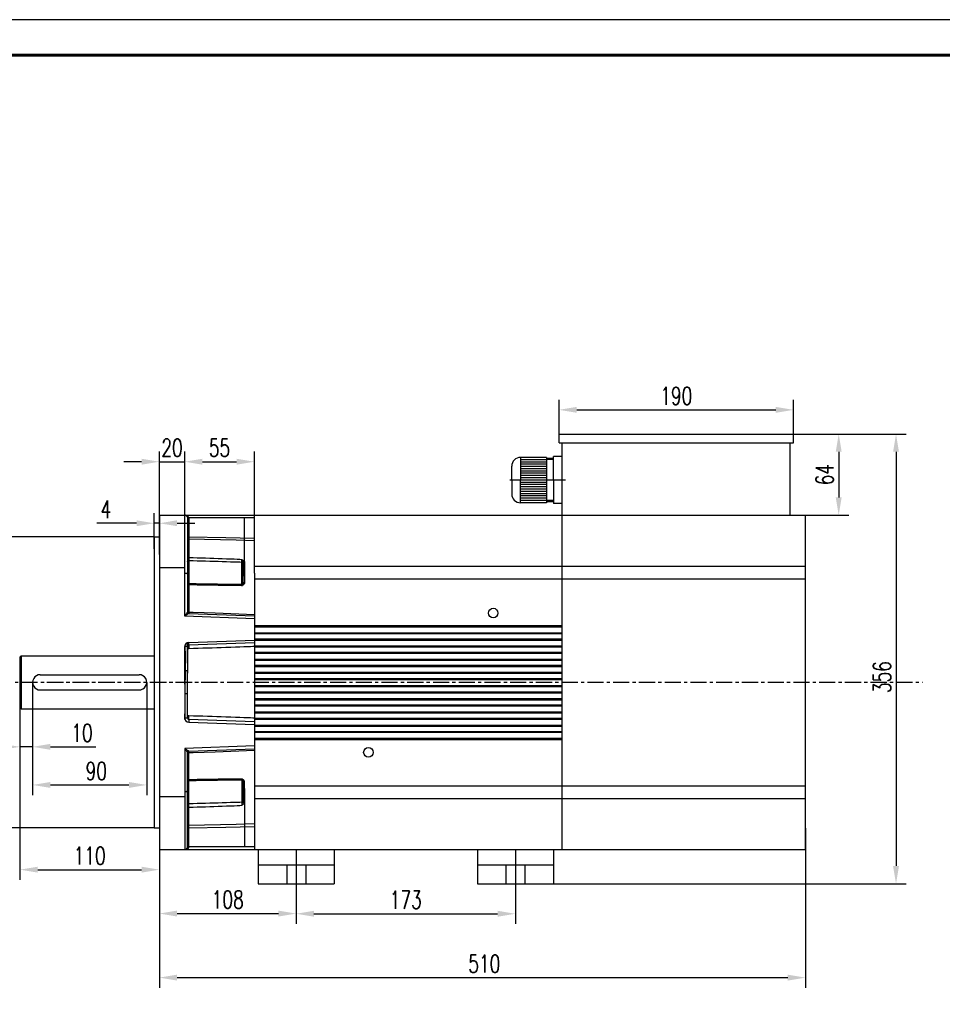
# Model space of a CAD drawing. Header units: inches. Extents: x 1434 to 8431, y -17820 to -4411.
# Tile 3 of 13: x 1828 to 2557, y -17291 to -16514. Entities that reach past the tile are written whole.
import ezdxf

# ---------------------------------------------------------------- set-up
doc = ezdxf.new("R2010")
doc.units = ezdxf.units.IN
doc.header["$MEASUREMENT"] = 0
doc.linetypes.add('CENTERX2', pattern=[20.32, 12.7, -2.54, 2.54, -2.54])
doc.layers.add('图框2', color=7, linetype='Continuous', lineweight=60)
doc.layers.add('实线', color=7, linetype='Continuous', lineweight=30)
doc.layers.add('尺寸线', color=7, linetype='Continuous')
doc.styles.add('wldj', font='txt.shx', dxfattribs={"width": 0.7, "bigfont": 'INTECAD.SHX'})
doc.dimstyles.new('半径标注', dxfattribs={"dimscale": 4, "dimtxt": 3.5, "dimasz": 3.5, "dimexe": 2, "dimexo": 0, "dimgap": 1, "dimtad": 1, "dimdec": 3, "dimdsep": 46, "dimtxsty": 'wldj', "dimcen": 0.09, "dimclrd": 1, "dimclre": 1, "dimclrt": 3, "dimazin": 2, "dimtfac": 0.7, "dimtdec": 3, "dimtmove": 0, "dimatfit": 3, "dimfxl": 1, "dimtzin": 0, "dimarcsym": 0})

# ---------------------------------------------------------------- blocks, each defined once
blk = doc.blocks.new('*D28')
at = {"color": 1, "lineweight": -2}
for p, q in [((2448.73, -17152.29), (2448.73, -17278.27)), ((1938.72, -17160.39), (1938.72, -17278.27)), ((1952.72, -17270.27), (2434.73, -17270.27))]:
    blk.add_line(p, q, dxfattribs=at)
at = {"color": 1}
for points in [[(1952.72, -17267.93), (1952.72, -17272.6), (1938.72, -17270.27)], [(2434.73, -17267.93), (2434.73, -17272.6), (2448.73, -17270.27)]]:
    blk.add_solid(points, dxfattribs=at)
at = {"layer": 'Defpoints', "color": 0}
for p in [(2448.73, -17152.29), (1938.72, -17160.39), (2448.73, -17270.27)]:
    blk.add_point(p, dxfattribs=at)
at = {"color": 3, "insert": (2195.2, -17259.27), "char_height": 14, "attachment_point": 5, "style": 'wldj'}
blk.add_mtext('510', dxfattribs=at)
blk = doc.blocks.new('*D29')
at = {"color": 1, "lineweight": -2}
for p, q in [((2046.72, -17196.12), (2046.72, -17227.84)), ((2219.72, -17196.12), (2219.72, -17227.84)), ((2060.72, -17219.84), (2205.72, -17219.84))]:
    blk.add_line(p, q, dxfattribs=at)
at = {"color": 1}
for points in [[(2060.72, -17217.5), (2060.72, -17222.17), (2046.72, -17219.84)], [(2205.72, -17217.5), (2205.72, -17222.17), (2219.72, -17219.84)]]:
    blk.add_solid(points, dxfattribs=at)
at = {"layer": 'Defpoints', "color": 0}
for p in [(2046.72, -17196.12), (2219.72, -17196.12), (2219.72, -17219.84)]:
    blk.add_point(p, dxfattribs=at)
at = {"color": 3, "insert": (2133.22, -17208.84), "char_height": 14, "attachment_point": 5, "style": 'wldj'}
blk.add_mtext('173', dxfattribs=at)
blk = doc.blocks.new('*D30')
at = {"color": 1, "lineweight": -2}
for p, q in [((1958.72, -16905.12), (1958.72, -16854.93)), ((2013.72, -16905.12), (2013.72, -16854.93)), ((1972.72, -16862.93), (1999.72, -16862.93))]:
    blk.add_line(p, q, dxfattribs=at)
at = {"color": 1}
for points in [[(1972.72, -16860.6), (1972.72, -16865.26), (1958.72, -16862.93)], [(1999.72, -16860.6), (1999.72, -16865.26), (2013.72, -16862.93)]]:
    blk.add_solid(points, dxfattribs=at)
at = {"layer": 'Defpoints', "color": 0}
for p in [(2013.72, -16862.93), (1958.72, -16905.12), (2013.72, -16905.12)]:
    blk.add_point(p, dxfattribs=at)
at = {"color": 3, "insert": (1986.22, -16851.93), "char_height": 14, "attachment_point": 5, "style": 'wldj'}
blk.add_mtext('55', dxfattribs=at)
blk = doc.blocks.new('*D31')
at = {"color": 1, "lineweight": -2}
for p, q in [((1934.72, -16931.65), (1934.72, -16903.52)), ((1938.72, -16931.65), (1938.72, -16903.52)), ((1920.72, -16911.52), (1889.34, -16911.52)), ((1938.72, -16911.52), (1934.72, -16911.52)), ((1952.72, -16911.52), (1966.72, -16911.52))]:
    blk.add_line(p, q, dxfattribs=at)
at = {"color": 1}
for points in [[(1920.72, -16909.18), (1920.72, -16913.85), (1934.72, -16911.52)], [(1952.72, -16909.18), (1952.72, -16913.85), (1938.72, -16911.52)]]:
    blk.add_solid(points, dxfattribs=at)
at = {"layer": 'Defpoints', "color": 0}
for p in [(1938.72, -16911.52), (1934.72, -16931.65), (1938.72, -16931.65)]:
    blk.add_point(p, dxfattribs=at)
at = {"color": 3, "insert": (1896.6, -16900.52), "char_height": 14, "attachment_point": 5, "style": 'wldj'}
blk.add_mtext('4', dxfattribs=at)
blk = doc.blocks.new('*D32')
at = {"color": 1, "lineweight": -2}
for p, q in [((1828.72, -17037.12), (1828.72, -17193.03)), ((1938.72, -17037.12), (1938.72, -17193.03)), ((1842.72, -17185.03), (1924.72, -17185.03))]:
    blk.add_line(p, q, dxfattribs=at)
at = {"color": 1}
for points in [[(1842.72, -17182.7), (1842.72, -17187.37), (1828.72, -17185.03)], [(1924.72, -17182.7), (1924.72, -17187.37), (1938.72, -17185.03)]]:
    blk.add_solid(points, dxfattribs=at)
at = {"layer": 'Defpoints', "color": 0}
for p in [(1828.72, -17037.12), (1938.72, -17037.12), (1938.72, -17185.03)]:
    blk.add_point(p, dxfattribs=at)
at = {"color": 3, "insert": (1883.72, -17174.03), "char_height": 14, "attachment_point": 5, "style": 'wldj'}
blk.add_mtext('110', dxfattribs=at)
blk = doc.blocks.new('*D24')
at = {"color": 1, "lineweight": -2}
for p, q in [((1838.72, -17037.12), (1838.72, -17126.13)), ((1928.72, -17037.12), (1928.72, -17126.13)), ((1852.72, -17118.13), (1914.72, -17118.13))]:
    blk.add_line(p, q, dxfattribs=at)
at = {"color": 1}
for points in [[(1852.72, -17115.8), (1852.72, -17120.47), (1838.72, -17118.13)], [(1914.72, -17120.47), (1914.72, -17115.8), (1928.72, -17118.13)]]:
    blk.add_solid(points, dxfattribs=at)
at = {"layer": 'Defpoints', "color": 0}
for p in [(1838.72, -17037.12), (1928.72, -17037.12), (1928.72, -17118.13)]:
    blk.add_point(p, dxfattribs=at)
at = {"color": 3, "insert": (1888.9, -17107.13), "char_height": 14, "attachment_point": 5, "style": 'wldj'}
blk.add_mtext('90', dxfattribs=at)
blk = doc.blocks.new('*D25')
at = {"color": 1, "lineweight": -2}
for p, q in [((1828.72, -17037.12), (1828.72, -17096.06)), ((1838.72, -17037.12), (1838.72, -17096.06)), ((1814.72, -17088.06), (1800.72, -17088.06)), ((1838.72, -17088.06), (1828.72, -17088.06)), ((1852.72, -17088.06), (1888.72, -17088.06))]:
    blk.add_line(p, q, dxfattribs=at)
at = {"color": 1}
for points in [[(1814.72, -17090.39), (1814.72, -17085.73), (1828.72, -17088.06)], [(1852.72, -17085.73), (1852.72, -17090.39), (1838.72, -17088.06)]]:
    blk.add_solid(points, dxfattribs=at)
at = {"layer": 'Defpoints', "color": 0}
for p in [(1828.72, -17037.12), (1838.72, -17037.12), (1828.72, -17088.06)]:
    blk.add_point(p, dxfattribs=at)
at = {"color": 3, "insert": (1877.72, -17077.06), "char_height": 14, "attachment_point": 5, "style": 'wldj'}
blk.add_mtext('10', dxfattribs=at)
blk = doc.blocks.new('*D33')
at = {"color": 1, "lineweight": -2}
for p, q in [((1934.72, -16922.12), (1776.03, -16922.12)), ((1784.03, -16936.12), (1784.03, -17138.12)), ((1934.72, -17152.12), (1776.03, -17152.12))]:
    blk.add_line(p, q, dxfattribs=at)
at = {"color": 1}
for points in [[(1781.7, -16936.12), (1786.37, -16936.12), (1784.03, -16922.12)], [(1781.7, -17138.12), (1786.37, -17138.12), (1784.03, -17152.12)]]:
    blk.add_solid(points, dxfattribs=at)
at = {"layer": 'Defpoints', "color": 0}
for p in [(1934.72, -16922.12), (1784.03, -17152.12), (1934.72, -17152.12)]:
    blk.add_point(p, dxfattribs=at)
at = {"color": 3, "insert": (1768.37, -17043.88), "char_height": 14, "attachment_point": 5, "rotation": 90, "style": 'wldj'}
blk.add_mtext('%%c230{\\H10;\\S 0^ -0.04;}', dxfattribs=at)
blk = doc.blocks.new('*D34')
at = {"color": 1, "lineweight": -2}
for p, q in [((2254.22, -16841.12), (2254.22, -16813.98)), ((2439.22, -16841.12), (2439.22, -16813.98)), ((2268.22, -16821.98), (2425.22, -16821.98))]:
    blk.add_line(p, q, dxfattribs=at)
at = {"color": 1}
for points in [[(2268.22, -16819.64), (2268.22, -16824.31), (2254.22, -16821.98)], [(2425.22, -16819.64), (2425.22, -16824.31), (2439.22, -16821.98)]]:
    blk.add_solid(points, dxfattribs=at)
at = {"layer": 'Defpoints', "color": 0}
for p in [(2439.22, -16821.98), (2254.22, -16841.12), (2439.22, -16841.12)]:
    blk.add_point(p, dxfattribs=at)
at = {"color": 3, "insert": (2346.72, -16810.98), "char_height": 14, "attachment_point": 5, "style": 'wldj'}
blk.add_mtext('190', dxfattribs=at)
blk = doc.blocks.new('*D35')
at = {"color": 1, "lineweight": -2}
for p, q in [((2439.22, -16841.12), (2482.94, -16841.12)), ((2474.94, -16855.12), (2474.94, -16891.12)), ((2436.72, -16905.12), (2482.94, -16905.12))]:
    blk.add_line(p, q, dxfattribs=at)
at = {"color": 1}
for points in [[(2472.6, -16855.12), (2477.27, -16855.12), (2474.94, -16841.12)], [(2472.6, -16891.12), (2477.27, -16891.12), (2474.94, -16905.12)]]:
    blk.add_solid(points, dxfattribs=at)
at = {"layer": 'Defpoints', "color": 0}
for p in [(2439.22, -16841.12), (2436.72, -16905.12), (2474.94, -16905.12)]:
    blk.add_point(p, dxfattribs=at)
at = {"color": 3, "insert": (2463.94, -16873.12), "char_height": 14, "attachment_point": 5, "rotation": 90, "style": 'wldj'}
blk.add_mtext('64', dxfattribs=at)
blk = doc.blocks.new('*D36')
at = {"color": 1, "lineweight": -2}
for p, q in [((2425.67, -16841.12), (2528.18, -16841.12)), ((2520.18, -16855.12), (2520.18, -17182.12)), ((2212.22, -17196.12), (2528.18, -17196.12))]:
    blk.add_line(p, q, dxfattribs=at)
at = {"color": 1}
for points in [[(2517.84, -16855.12), (2522.51, -16855.12), (2520.18, -16841.12)], [(2517.84, -17182.12), (2522.51, -17182.12), (2520.18, -17196.12)]]:
    blk.add_solid(points, dxfattribs=at)
at = {"layer": 'Defpoints', "color": 0}
for p in [(2425.67, -16841.12), (2212.22, -17196.12), (2520.18, -17196.12)]:
    blk.add_point(p, dxfattribs=at)
at = {"color": 3, "insert": (2509.18, -17033), "char_height": 14, "attachment_point": 5, "rotation": 90, "style": 'wldj'}
blk.add_mtext('356', dxfattribs=at)
blk = doc.blocks.new('*D37')
at = {"color": 1, "lineweight": -2}
for p, q in [((1938.72, -17169.12), (1938.72, -17227.68)), ((2046.72, -17169.33), (2046.72, -17227.68)), ((1952.72, -17219.68), (2032.72, -17219.68))]:
    blk.add_line(p, q, dxfattribs=at)
at = {"color": 1}
for points in [[(1952.72, -17217.35), (1952.72, -17222.02), (1938.72, -17219.68)], [(2032.72, -17217.35), (2032.72, -17222.02), (2046.72, -17219.68)]]:
    blk.add_solid(points, dxfattribs=at)
at = {"layer": 'Defpoints', "color": 0}
for p in [(1938.72, -17169.12), (2046.72, -17169.33), (2046.72, -17219.68)]:
    blk.add_point(p, dxfattribs=at)
at = {"color": 3, "insert": (1992.72, -17208.68), "char_height": 14, "attachment_point": 5, "style": 'wldj'}
blk.add_mtext('108', dxfattribs=at)
blk = doc.blocks.new('*D41')
at = {"color": 1, "lineweight": -2}
for p, q in [((1938.72, -16936.11), (1938.72, -16854.93)), ((1958.72, -16936.11), (1958.72, -16854.93)), ((1924.72, -16862.93), (1910.72, -16862.93)), ((1938.72, -16862.93), (1958.72, -16862.93)), ((1972.72, -16862.93), (1986.72, -16862.93))]:
    blk.add_line(p, q, dxfattribs=at)
at = {"color": 1}
for points in [[(1924.72, -16860.6), (1924.72, -16865.26), (1938.72, -16862.93)], [(1972.72, -16860.6), (1972.72, -16865.26), (1958.72, -16862.93)]]:
    blk.add_solid(points, dxfattribs=at)
at = {"layer": 'Defpoints', "color": 0}
for p in [(1958.72, -16862.93), (1938.72, -16936.11), (1958.72, -16936.11)]:
    blk.add_point(p, dxfattribs=at)
at = {"color": 3, "insert": (1948.72, -16851.93), "char_height": 14, "attachment_point": 5, "style": 'wldj'}
blk.add_mtext('20', dxfattribs=at)

msp = doc.modelspace()

# ---------------------------------------------------------------- linework, layer by layer
for p, q in [((2254.2221, -16841.1189), (2439.2221, -16841.1189)), ((2254.2221, -16848.1189), (2439.2221, -16848.1189)), ((1938.7249, -16905.1189), (2448.7251, -16905.1189)), ((1938.7249, -16905.1189), (1938.7249, -17169.1189)), ((1934.7249, -16922.1189), (1938.7249, -16922.1189)), ((1934.7249, -16922.1189), (1934.7249, -17152.1189)), ((1958.7221, -16946.6976), (1938.7249, -16946.6976)), ((1828.7249, -17017.1189), (1829.7249, -17016.1189)), ((1829.7249, -17016.1189), (1934.7249, -17016.1189)), ((1829.7249, -17016.1189), (1829.7249, -17058.1189)), ((1828.7249, -17017.1189), (1828.7249, -17057.1189)), ((1844.7249, -17031.1189), (1922.7187, -17031.1189)), ((1844.7252, -17043.1189), (1922.5898, -17043.1173)), ((1828.7249, -17057.1189), (1829.7249, -17058.1189)), ((1829.7249, -17058.1189), (1934.7249, -17058.1189)), ((1958.7221, -17127.5401), (1938.7249, -17127.5401)), ((1934.7249, -17152.1189), (1938.7249, -17152.1189)), ((1938.7249, -17169.1189), (2076.7249, -17169.1189)), ((2013.7221, -17169.1189), (2448.7251, -17169.1189)), ((2016.7249, -17169.1189), (2016.7249, -17196.1189)), ((2046.7249, -17169.3282), (2046.7249, -17222.9095)), ((2076.7249, -17169.1189), (2076.7249, -17196.1189)), ((2189.7249, -17169.1189), (2189.7249, -17196.1189)), ((2219.7249, -17169.1189), (2219.7249, -17203.1239)), ((2249.7249, -17169.1189), (2249.7249, -17196.1189)), ((2016.7249, -17181.1189), (2076.7249, -17181.1189)), ((2039.2249, -17181.1189), (2039.2249, -17196.1189)), ((2054.2249, -17181.1189), (2054.2249, -17196.1189)), ((2189.7249, -17181.1189), (2249.7249, -17181.1189)), ((2212.2249, -17181.1189), (2212.2249, -17196.1189)), ((2227.2249, -17181.1189), (2227.2249, -17196.1189)), ((2016.7249, -17196.1189), (2076.7249, -17196.1189)), ((2189.7249, -17196.1189), (2249.7249, -17196.1189))]:
    msp.add_line(p, q)
at = {"color": 7, "linetype": 'Continuous', "lineweight": 30}
for p, q in [((2254.2221, -16848.1189), (2254.2221, -16841.1189)), ((2439.2221, -16848.1189), (2439.2221, -16841.1189)), ((2256.7221, -16905.1189), (2256.7221, -16848.1189)), ((2436.7221, -16905.1189), (2436.7221, -16848.1189)), ((1958.7221, -16950.8555), (1958.7221, -16905.1189)), ((1958.7221, -16905.1189), (2021.4221, -16905.1189)), ((1960.9221, -16907.3189), (1960.9221, -16951.5391)), ((1960.9221, -16907.3189), (1961.9837, -16907.3189)), ((1961.9837, -16907.3189), (1961.9837, -16922.2527)), ((2013.7221, -16907.3189), (1961.9837, -16907.3189)), ((2006.0221, -16953.2726), (2006.0221, -16906.9844)), ((2013.7221, -16950.8555), (2013.7221, -16905.1189)), ((2256.7221, -17169.6573), (2256.7221, -16905.1189)), ((2256.7221, -17169.6573), (2256.7221, -16905.1189)), ((2448.7251, -17169.1189), (2448.7251, -16905.1189)), ((1960.9221, -16922.2527), (1961.9837, -16922.2527)), ((1961.9837, -16924.1837), (1961.9837, -16938.5035)), ((2004.8837, -16943.2106), (2004.8692, -16943.0214)), ((2004.8837, -16959.2431), (2004.8837, -16943.2106)), ((2005.9931, -16942.1232), (2006.0221, -16942.3731)), ((2006.0221, -16942.3731), (2006.0221, -16958.5309)), ((2013.7221, -16945.3482), (2448.7251, -16945.3482)), ((1958.7221, -16984.8807), (1958.7221, -16950.8555)), ((1960.9221, -16951.5391), (1960.9221, -16981.6939)), ((2013.7221, -16950.8555), (2013.7221, -17169.1189)), ((1961.9837, -16960.1891), (1961.9837, -16981.6459)), ((2004.8692, -16959.3661), (2004.8837, -16959.2431)), ((2006.0221, -16958.5309), (2005.9931, -16958.8242)), ((2013.7221, -16955.3482), (2448.7251, -16955.3482)), ((2013.7221, -16987.0702), (1958.7221, -16984.8807)), ((1961.9837, -16982.7932), (2013.7221, -16984.6)), ((2013.7221, -16992.2939), (2256.7221, -16992.2939)), ((2256.7221, -16992.8439), (2013.7221, -16992.8439)), ((2256.7221, -16993.5641), (2013.7221, -16993.5641)), ((2013.7221, -16997.947), (2256.7221, -16997.947)), ((2013.7221, -16998.3439), (2256.7221, -16998.3439)), ((2256.7221, -16998.8939), (2013.7221, -16998.8939)), ((1958.7221, -17028.0923), (1958.7221, -17008.9438)), ((1960.9221, -17008.9438), (1958.7221, -17008.9438)), ((1960.9221, -17008.9438), (1960.9221, -17028.0923)), ((1961.9069, -17005.6458), (2013.7221, -17003.8364)), ((2013.7221, -17006.0377), (1961.9837, -17007.8445)), ((2013.7221, -17002.7439), (2256.7221, -17002.7439)), ((2256.7221, -17003.2939), (2013.7221, -17003.2939)), ((2256.7221, -17003.9736), (2013.7221, -17003.9736)), ((2013.7221, -17008.3566), (2256.7221, -17008.3566)), ((2013.7221, -17008.7939), (2256.7221, -17008.7939)), ((2256.7221, -17009.3439), (2013.7221, -17009.3439)), ((2013.7221, -17013.1939), (2256.7221, -17013.1939)), ((2256.7221, -17013.7439), (2013.7221, -17013.7439)), ((2256.7221, -17014.3832), (2013.7221, -17014.3832)), ((2013.7221, -17018.7662), (2256.7221, -17018.7662)), ((2013.7221, -17019.2439), (2256.7221, -17019.2439)), ((2256.7221, -17019.7939), (2013.7221, -17019.7939)), ((2013.7221, -17023.6439), (2256.7221, -17023.6439)), ((2256.7221, -17024.1939), (2013.7221, -17024.1939)), ((2256.7221, -17024.7928), (2013.7221, -17024.7928)), ((1960.9221, -17028.0923), (1958.7221, -17028.0923)), ((1960.9221, -17028.0923), (1960.9319, -17029.7551)), ((2013.7221, -17029.1758), (2256.7221, -17029.1758)), ((2013.7221, -17029.6939), (2256.7221, -17029.6939)), ((2256.7221, -17030.2439), (2013.7221, -17030.2439)), ((2013.7221, -17034.0939), (2256.7221, -17034.0939)), ((2256.7221, -17034.6439), (2013.7221, -17034.6439)), ((2256.7221, -17035.2024), (2013.7221, -17035.2024)), ((2013.7221, -17039.5853), (2256.7221, -17039.5853)), ((2013.7221, -17040.1439), (2256.7221, -17040.1439)), ((1960.9221, -17046.1454), (1958.7221, -17046.1454)), ((1958.7221, -17046.1454), (1958.7221, -17065.2939)), ((1960.9221, -17046.1454), (1960.9319, -17044.4826)), ((1960.9221, -17065.2939), (1960.9221, -17046.1454)), ((2256.7221, -17040.6939), (2013.7221, -17040.6939)), ((2013.7221, -17044.5439), (2256.7221, -17044.5439)), ((2256.7221, -17045.0939), (2013.7221, -17045.0939)), ((2256.7221, -17045.6119), (2013.7221, -17045.6119)), ((2013.7221, -17049.9949), (2256.7221, -17049.9949)), ((2013.7221, -17050.5939), (2256.7221, -17050.5939)), ((2256.7221, -17051.1439), (2013.7221, -17051.1439)), ((2013.7221, -17054.9939), (2256.7221, -17054.9939)), ((2256.7221, -17055.5439), (2013.7221, -17055.5439)), ((2256.7221, -17056.0215), (2013.7221, -17056.0215)), ((2013.7221, -17060.4045), (2256.7221, -17060.4045)), ((2013.7221, -17061.0439), (2256.7221, -17061.0439)), ((2256.7221, -17061.5939), (2013.7221, -17061.5939)), ((1960.9221, -17065.2939), (1958.7221, -17065.2939)), ((1961.9069, -17068.5919), (2013.7221, -17070.4013)), ((2013.7221, -17068.2), (1961.9837, -17066.3932)), ((2013.7221, -17065.4439), (2256.7221, -17065.4439)), ((2256.7221, -17065.9939), (2013.7221, -17065.9939)), ((2256.7221, -17066.4311), (2013.7221, -17066.4311)), ((2013.7221, -17070.8141), (2256.7221, -17070.8141)), ((2013.7221, -17071.4939), (2256.7221, -17071.4939)), ((2256.7221, -17072.0439), (2013.7221, -17072.0439)), ((2013.7221, -17075.8939), (2256.7221, -17075.8939)), ((2256.7221, -17076.4439), (2013.7221, -17076.4439)), ((2256.7221, -17076.8407), (2013.7221, -17076.8407)), ((2013.7221, -17081.2236), (2256.7221, -17081.2236)), ((2013.7221, -17081.9439), (2256.7221, -17081.9439)), ((2256.7221, -17082.4939), (2013.7221, -17082.4939)), ((2013.7221, -17087.1675), (1958.7221, -17089.357)), ((1958.7221, -17089.357), (1958.7221, -17123.3822)), ((1960.9221, -17122.6986), (1960.9221, -17092.5438)), ((1961.9837, -17091.4445), (2013.7221, -17089.6377)), ((1961.9837, -17114.0486), (1961.9837, -17092.5918)), ((2004.8692, -17114.8716), (2004.8837, -17114.9946)), ((2004.8837, -17114.9946), (2004.8837, -17131.0271)), ((2006.0221, -17115.7068), (2005.9931, -17115.4135)), ((2006.0221, -17131.8646), (2006.0221, -17115.7068)), ((1958.7221, -17123.3822), (1958.7221, -17169.1189)), ((1960.9221, -17166.9189), (1960.9221, -17122.6986)), ((2006.0221, -17120.9651), (2006.0221, -17167.2533)), ((2013.7221, -17118.8896), (2448.7251, -17118.8896)), ((2004.8837, -17131.0271), (2004.8692, -17131.2164)), ((2005.9931, -17132.1145), (2006.0221, -17131.8646)), ((2013.7221, -17128.8896), (2448.7251, -17128.8896)), ((1961.9837, -17150.054), (1961.9837, -17135.7342)), ((1960.9221, -17151.985), (1961.9837, -17151.985)), ((1961.9837, -17166.9189), (1961.9837, -17151.985)), ((1958.7221, -17169.1189), (2021.4221, -17169.1189)), ((1960.9221, -17166.9189), (1961.9837, -17166.9189)), ((2013.7221, -17166.9189), (1961.9837, -17166.9189))]:
    msp.add_line(p, q, dxfattribs=at)
at = {"color": 8, "linetype": 'Continuous', "lineweight": 30}
for p, q in [((1962.0221, -16941.1899), (1962.0221, -16959.5966)), ((2003.7837, -16960.1128), (2003.7837, -16942.7168)), ((1962.0221, -17133.0478), (1962.0221, -17114.6411)), ((2003.7837, -17114.1249), (2003.7837, -17131.5209))]:
    msp.add_line(p, q, dxfattribs=at)
at = {"color": 1, "linetype": 'CENTERX2'}
for p, q in [((1809.6329, -17037.1189), (1973.7249, -17037.1189)), ((1849.9178, -17037.1189), (2541.0496, -17037.1189))]:
    msp.add_line(p, q, dxfattribs=at)
msp.add_lwpolyline([(1434.2612, -17820.3718), (3266.648, -17820.3718), (3266.648, -16513.9389), (1434.2612, -16513.9389)], close=True)
at = {"color": 7, "linetype": 'Continuous', "lineweight": 30, "flags": 128}
for points in [[(1961.9837, -16922.2527), (1991.1998, -16922.8604), (2013.7221, -16923.3311)], [(2013.7221, -16925.4319), (2013.7221, -16925.4319), (1999.4401, -16924.9689), (1961.9837, -16924.1837)], [(1960.9221, -16941.6753), (1960.9432, -16941.5806), (1961.0058, -16941.4896), (1961.1075, -16941.4056), (1961.2443, -16941.3321), (1961.411, -16941.2717), (1961.6011, -16941.2268), (1961.8075, -16941.1992), (1962.0221, -16941.1899)], [(1960.9221, -16959.4992), (1960.9423, -16959.631), (1961.0022, -16959.7578), (1961.0996, -16959.8752), (1961.2308, -16959.9788), (1961.3912, -16960.0647), (1961.5747, -16960.1299), (1961.7746, -16960.1719), (1961.9837, -16960.1891)], [(2004.8692, -16959.3661), (2004.9017, -16959.2335), (2004.9735, -16959.1121), (2005.0819, -16959.0064), (2005.2228, -16958.9205), (2005.391, -16958.8574), (2005.5803, -16958.8195), (2005.7835, -16958.8083), (2005.9931, -16958.8242)], [(2006.0221, -16958.5309), (2005.8022, -16958.5403), (2005.5895, -16958.5778), (2005.3927, -16958.6421), (2005.2196, -16958.7305), (2005.0772, -16958.8395), (2004.9711, -16958.9647), (2004.9058, -16959.101), (2004.8837, -16959.2431)], [(1958.7221, -16984.8807), (1959.1041, -16984.3273), (1959.4745, -16983.7907), (1959.8221, -16983.2873), (1960.1362, -16982.8322), (1960.4074, -16982.4395), (1960.6273, -16982.1208), (1960.7894, -16981.8861), (1960.8887, -16981.7423), (1960.9221, -16981.6939)], [(1961.9837, -16982.7932), (1961.921, -16982.8333), (1961.7354, -16982.9521), (1961.434, -16983.145), (1961.0284, -16983.4046), (1960.5341, -16983.7209), (1959.9703, -16984.0818), (1959.3584, -16984.4734), (1958.7221, -16984.8807)], [(1960.9221, -16981.1202), (1960.9423, -16981.2206), (1961.0022, -16981.3173), (1961.0996, -16981.4067), (1961.2308, -16981.4856), (1961.3912, -16981.5511), (1961.5747, -16981.6007), (1961.7746, -16981.6327), (1961.9837, -16981.6459)], [(1961.9837, -16981.6459), (1965.3185, -16981.7614), (1982.9041, -16982.3707), (2013.7221, -16983.4382)], [(1961.9837, -17007.8445), (1961.9822, -17007.8022), (1961.9779, -17007.6771), (1961.9708, -17007.474), (1961.9612, -17007.2005), (1961.9496, -17006.8673), (1961.9363, -17006.4872), (1961.9219, -17006.0748), (1961.9069, -17005.6458)], [(1961.9837, -17010.6504), (1961.7746, -17010.6428), (1961.5747, -17010.6244), (1961.3912, -17010.5957), (1961.2308, -17010.5579), (1961.0996, -17010.5123), (1961.0022, -17010.4606), (1960.9423, -17010.4048), (1960.9221, -17010.3468)], [(1961.9837, -17063.5873), (1961.7746, -17063.5949), (1961.5747, -17063.6134), (1961.3912, -17063.642), (1961.2308, -17063.6799), (1961.0996, -17063.7254), (1961.0022, -17063.7771), (1960.9423, -17063.8329), (1960.9221, -17063.8909)], [(1961.9837, -17066.3932), (1961.9822, -17066.4355), (1961.9779, -17066.5606), (1961.9708, -17066.7638), (1961.9612, -17067.0372), (1961.9496, -17067.3704), (1961.9363, -17067.7505), (1961.9219, -17068.1629), (1961.9069, -17068.5919)], [(1961.9837, -17091.4445), (1961.921, -17091.4044), (1961.7354, -17091.2856), (1961.434, -17091.0927), (1961.0284, -17090.8331), (1960.5341, -17090.5168), (1959.9703, -17090.1559), (1959.3584, -17089.7643), (1958.7221, -17089.357)], [(1958.7221, -17089.357), (1959.1041, -17089.9104), (1959.4745, -17090.447), (1959.8221, -17090.9504), (1960.1362, -17091.4055), (1960.4074, -17091.7983), (1960.6273, -17092.1169), (1960.7894, -17092.3516), (1960.8887, -17092.4954), (1960.9221, -17092.5438)], [(1960.9221, -17093.1175), (1960.9423, -17093.0171), (1961.0022, -17092.9205), (1961.0996, -17092.831), (1961.2308, -17092.7521), (1961.3912, -17092.6866), (1961.5747, -17092.637), (1961.7746, -17092.605), (1961.9837, -17092.5918)], [(1961.9837, -17092.5918), (1965.3185, -17092.4763), (1982.9041, -17091.867), (2013.7221, -17090.7995)], [(1960.9221, -17114.7385), (1960.9423, -17114.6068), (1961.0022, -17114.4799), (1961.0996, -17114.3625), (1961.2308, -17114.2589), (1961.3912, -17114.173), (1961.5747, -17114.1078), (1961.7746, -17114.0658), (1961.9837, -17114.0486)], [(2004.8692, -17114.8716), (2004.9017, -17115.0042), (2004.9735, -17115.1256), (2005.0819, -17115.2313), (2005.2228, -17115.3173), (2005.391, -17115.3804), (2005.5803, -17115.4182), (2005.7835, -17115.4294), (2005.9931, -17115.4135)], [(2006.0221, -17115.7068), (2005.8022, -17115.6974), (2005.5895, -17115.6599), (2005.3927, -17115.5956), (2005.2196, -17115.5072), (2005.0772, -17115.3982), (2004.9711, -17115.2731), (2004.9058, -17115.1367), (2004.8837, -17114.9946)], [(1960.9221, -17132.5624), (1960.9432, -17132.6571), (1961.0058, -17132.7482), (1961.1075, -17132.8321), (1961.2443, -17132.9056), (1961.411, -17132.966), (1961.6011, -17133.0109), (1961.8075, -17133.0385), (1962.0221, -17133.0478)], [(2013.7221, -17148.8058), (2013.7221, -17148.8058), (1999.4401, -17149.2688), (1961.9837, -17150.054)], [(1961.9837, -17151.985), (1991.1998, -17151.3773), (2013.7221, -17150.9067)]]:
    msp.add_lwpolyline(points, dxfattribs=at)
at = {"color": 7, "linetype": 'Continuous', "lineweight": 30}
for centre in [(2202.2221, -16982.3939), (2103.7221, -17092.3939)]:
    msp.add_circle(centre, 3.74, dxfattribs=at)
for centre, radius, start, end in [((1961.954, -16923.15), 1.0342, 183.7842451, 271.644252), ((1961.9048, -16937.515), 0.9916, 187.6848215, 274.5622165), ((2003.9763, -16944.1173), 1.4137, 50.8275383, 97.8296364), ((2005.9857, -16943.2662), 1.143, 89.6289997, 167.6314118), ((2005.8776, -16943.3692), 1.0065, 81.7479371, 170.9347687), ((1962.0221, -16958.2704), 1.1, 180.0144292, 269.3835349), ((2003.7837, -16959.0128), 1.1, 269.3428303, 311.4900032), ((1962.0221, -16981.6939), 1.1, 180, 268), ((1962.0221, -17008.9438), 3.3, 92, 180), ((1962.0221, -17008.9438), 1.1, 92, 180), ((1962.0221, -17065.2939), 3.3, 180, 268), ((1962.0221, -17065.2939), 1.1, 180, 268), ((1962.0221, -17092.5438), 1.1, 92, 180), ((1962.0221, -17115.9674), 1.1, 90.6164651, 179.9855708), ((2003.7837, -17115.2249), 1.1, 48.5099968, 90.6571697), ((2003.9763, -17130.1204), 1.4137, 262.1703636, 309.1724617), ((2005.9857, -17130.9715), 1.143, 192.3685882, 270.3710003), ((2005.8776, -17130.8685), 1.0065, 189.0652313, 278.2520629), ((1961.9048, -17136.7227), 0.9916, 85.4377835, 172.3151785), ((1961.954, -17151.0877), 1.0342, 88.355748, 176.2157549)]:
    msp.add_arc(centre, radius, start, end, dxfattribs=at)
for centre, start, end in [((1844.7249, -17037.1189), 89.9999963, 270.0031603), ((1922.7252, -17037.1189), 268.707364, 90.0625023)]:
    msp.add_arc(centre, 6, start, end)
at = {"color": 8, "linetype": 'Continuous', "lineweight": 30}
msp.add_ellipse((1958.7221, -16907.3189), major_axis=(-3.2616, 0), ratio=0.67451339, start_param=3.14159265, end_param=4.43898268, dxfattribs=at)
at = {"color": 8, "linetype": 'Continuous', "lineweight": 30, "extrusion": (0, 0, -1)}
msp.add_ellipse((1958.7221, -17166.9189), major_axis=(3.2616, 0), ratio=0.67451339, start_param=0, end_param=1.29739002, dxfattribs=at)
at = {"color": 7, "linetype": 'Continuous', "lineweight": 30}
for points, knots in [([(1958.7221, -16905.1189), (1958.9613, -16905.1417), (1959.4395, -16905.1873), (1960.0787, -16905.5409), (1960.5792, -16906.0656), (1960.8624, -16906.6845), (1960.9218, -16907.1209), (1960.9221, -16907.3147), (1960.9221, -16907.3189)], [0, 0, 0, 0, 0.20272289, 0.40530726, 0.61179909, 0.82709087, 0.9962961, 1, 1, 1, 1]), ([(1961.9837, -16922.2527), (1961.9816, -16922.5), (1961.9773, -16922.9946), (1961.9771, -16923.6513), (1961.9803, -16924.0183), (1961.9833, -16924.1619), (1961.9837, -16924.1837)], [0, 0, 0, 0, 0.3145535, 0.62913458, 0.94362969, 1, 1, 1, 1]), ([(1961.9837, -16938.5035), (1970.8001, -16938.7903), (1988.4004, -16939.3629), (2006.0001, -16939.9744), (2003.7468, -16940.4063)], [0, 0, 0, 0, 0.50092235, 1, 1, 1, 1]), ([(1961.9837, -16938.5035), (1961.9851, -16938.6776), (1961.9879, -16939.0262), (1961.9971, -16939.7335), (1962.0088, -16940.49), (1962.0177, -16940.9566), (1962.0221, -16941.1899)], [0, 0, 0, 0, 0.24947962, 0.49954895, 0.74975406, 1, 1, 1, 1]), ([(2003.7774, -16942.3876), (2006.0001, -16942.4534), (1988.4003, -16941.9279), (1970.8001, -16941.4355), (1962.0221, -16941.1899)], [0, 0, 0, 0, 0.50125715, 1, 1, 1, 1]), ([(2003.7453, -16940.2797), (2003.748, -16940.2809), (2003.9498, -16940.3776), (2004.345, -16940.561), (2004.7075, -16940.7677), (2004.8837, -16940.8681)], [0, 0, 0, 0, 0.006829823, 0.517148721, 1, 1, 1, 1]), ([(2004.8692, -16943.0214), (2004.8645, -16942.9932), (2004.8302, -16942.7868), (2004.652, -16942.2946), (2004.295, -16941.4914), (2003.9899, -16940.7596), (2003.8034, -16940.3854), (2003.7464, -16940.2817), (2003.7453, -16940.2797)], [0, 0, 0, 0, 0.02935729, 0.21541737, 0.5011595, 0.84771354, 0.99696836, 1, 1, 1, 1]), ([(2003.7837, -16942.7168), (2003.781, -16942.5738), (2003.7736, -16942.1927), (2003.7624, -16941.5383), (2003.7514, -16940.8182), (2003.7474, -16940.4609), (2003.7453, -16940.2797)], [0, 0, 0, 0, 0.16538907, 0.44085906, 0.71626344, 1, 1, 1, 1]), ([(2004.8837, -16940.8681), (2004.8923, -16940.8734), (2005.1734, -16941.0464), (2005.6319, -16941.3994), (2005.9218, -16941.8537), (2005.9839, -16942.0881), (2005.9931, -16942.1232)], [0, 0, 0, 0, 0.0156917, 0.51158761, 0.92701682, 1, 1, 1, 1]), ([(1958.7221, -16950.8555), (1958.9613, -16950.8626), (1959.4395, -16950.8767), (1960.0787, -16950.9862), (1960.5792, -16951.149), (1960.8624, -16951.3414), (1960.9218, -16951.4774), (1960.9221, -16951.5378), (1960.9221, -16951.5391)], [0, 0, 0, 0, 0.20272289, 0.40530726, 0.61179909, 0.82709087, 0.9962961, 1, 1, 1, 1]), ([(2003.7465, -16960.8079), (2006.0003, -16960.8147), (1988.4006, -16960.593), (1970.8003, -16960.3239), (1961.9837, -16960.1891)], [0, 0, 0, 0, 0.499067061, 1, 1, 1, 1]), ([(2003.7837, -16959.9743), (2003.7837, -16959.9743), (1995.3072, -16959.8779), (1977.7059, -16959.6051), (1962.0057, -16959.3618)], [0, 0, 0, 0, 0.10801338, 1, 1, 1, 1]), ([(2005.9931, -16958.8242), (2005.9622, -16958.9382), (2005.8723, -16959.2691), (2005.5177, -16959.771), (2004.8755, -16960.3078), (2004.2471, -16960.6592), (2003.8466, -16960.8712), (2003.748, -16960.9239), (2003.7453, -16960.9253)], [0, 0, 0, 0, 0.12434325, 0.36078442, 0.60017689, 0.90137429, 0.99733367, 1, 1, 1, 1]), ([(2004.5169, -16959.8346), (2004.5509, -16959.8036), (2004.662, -16959.7022), (2004.8019, -16959.5624), (2004.8531, -16959.413), (2004.8692, -16959.3661)], [0, 0, 0, 0, 0.23253661, 0.75907786, 1, 1, 1, 1]), ([(1961.9837, -16981.6459), (1961.9816, -16981.8514), (1961.9773, -16982.2625), (1961.9771, -16982.6579), (1961.9803, -16982.7868), (1961.9833, -16982.7924), (1961.9837, -16982.7932)], [0, 0, 0, 0, 0.31455354, 0.62913374, 0.9436311, 1, 1, 1, 1]), ([(1958.8674, -17007.9754), (1958.9081, -17009.6963), (1959.0568, -17015.8149), (1959.3568, -17026.3414), (1958.8443, -17037.3399), (1958.7526, -17043.9453), (1958.7221, -17046.1454)], [0.14135382, 0.14135382, 0.14135382, 0.14135382, 0.257500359, 0.554282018, 0.8515409, 1, 1, 1, 1]), ([(1961.9837, -17007.8445), (1961.9784, -17007.869), (1961.9678, -17007.918), (1961.9592, -17008.2974), (1961.9574, -17008.856), (1961.9629, -17009.5513), (1961.9729, -17010.1766), (1961.981, -17010.5334), (1961.9837, -17010.6504)], [0, 0, 0, 0, 0.18231886, 0.36471884, 0.5469522, 0.72902465, 0.91108571, 1, 1, 1, 1]), ([(2013.7221, -17008.8789), (2011.3862, -17008.9589), (1991.5737, -17009.6371), (1971.7606, -17010.3156), (1961.9837, -17010.6504)], [0, 0, 0, 0, 0.50654528, 1, 1, 1, 1]), ([(1958.8674, -17066.2623), (1958.9081, -17064.5414), (1959.0568, -17058.4228), (1959.3568, -17047.8963), (1958.8443, -17036.8978), (1958.7526, -17030.2924), (1958.7221, -17028.0923)], [0.14135382, 0.14135382, 0.14135382, 0.14135382, 0.257500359, 0.554282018, 0.8515409, 1, 1, 1, 1]), ([(1961.9837, -17066.3932), (1961.9784, -17066.3687), (1961.9678, -17066.3197), (1961.9592, -17065.9403), (1961.9574, -17065.3817), (1961.9629, -17064.6864), (1961.9729, -17064.0611), (1961.981, -17063.7043), (1961.9837, -17063.5873)], [0, 0, 0, 0, 0.18231886, 0.36471884, 0.5469522, 0.72902465, 0.91108571, 1, 1, 1, 1]), ([(2013.7221, -17065.3588), (2011.3862, -17065.2788), (1991.5737, -17064.6006), (1971.7606, -17063.9221), (1961.9837, -17063.5873)], [0, 0, 0, 0, 0.50654528, 1, 1, 1, 1]), ([(1961.9837, -17092.5918), (1961.9816, -17092.3863), (1961.9773, -17091.9752), (1961.9771, -17091.5798), (1961.9803, -17091.4509), (1961.9833, -17091.4453), (1961.9837, -17091.4445)], [0, 0, 0, 0, 0.31455354, 0.62913374, 0.9436311, 1, 1, 1, 1]), ([(2003.7465, -17113.4298), (2006.0003, -17113.4231), (1988.4006, -17113.6447), (1970.8003, -17113.9138), (1961.9837, -17114.0486)], [0, 0, 0, 0, 0.499067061, 1, 1, 1, 1]), ([(2003.7837, -17114.2634), (2003.7837, -17114.2634), (1995.3072, -17114.3598), (1977.7059, -17114.6326), (1962.0057, -17114.8759)], [0, 0, 0, 0, 0.10801338, 1, 1, 1, 1]), ([(2005.9931, -17115.4135), (2005.9622, -17115.2995), (2005.8723, -17114.9686), (2005.5177, -17114.4667), (2004.8755, -17113.9299), (2004.2471, -17113.5786), (2003.8466, -17113.3665), (2003.748, -17113.3139), (2003.7453, -17113.3124)], [0, 0, 0, 0, 0.12434325, 0.36078442, 0.60017689, 0.90137429, 0.99733367, 1, 1, 1, 1]), ([(2004.5169, -17114.4031), (2004.5509, -17114.4341), (2004.662, -17114.5355), (2004.8019, -17114.6753), (2004.8531, -17114.8247), (2004.8692, -17114.8716)], [0, 0, 0, 0, 0.23253661, 0.75907786, 1, 1, 1, 1]), ([(1958.7221, -17123.3822), (1958.9613, -17123.3752), (1959.4395, -17123.361), (1960.0787, -17123.2515), (1960.5792, -17123.0887), (1960.8624, -17122.8963), (1960.9218, -17122.7604), (1960.9221, -17122.6999), (1960.9221, -17122.6986)], [0, 0, 0, 0, 0.20272289, 0.40530726, 0.61179909, 0.82709087, 0.9962961, 1, 1, 1, 1]), ([(1961.9837, -17135.7342), (1961.9851, -17135.5601), (1961.9879, -17135.2115), (1961.9971, -17134.5042), (1962.0088, -17133.7477), (1962.0177, -17133.2811), (1962.0221, -17133.0478)], [0, 0, 0, 0, 0.24947962, 0.49954895, 0.74975406, 1, 1, 1, 1]), ([(2003.7774, -17131.8501), (2006.0001, -17131.7843), (1988.4003, -17132.3098), (1970.8001, -17132.8022), (1962.0221, -17133.0478)], [0, 0, 0, 0, 0.50125715, 1, 1, 1, 1]), ([(2004.8692, -17131.2164), (2004.8645, -17131.2445), (2004.8302, -17131.451), (2004.652, -17131.9431), (2004.295, -17132.7463), (2003.9899, -17133.4781), (2003.8034, -17133.8523), (2003.7464, -17133.956), (2003.7453, -17133.958)], [0, 0, 0, 0, 0.02935729, 0.21541737, 0.5011595, 0.84771354, 0.99696836, 1, 1, 1, 1]), ([(2003.7837, -17131.5209), (2003.781, -17131.6639), (2003.7736, -17132.045), (2003.7624, -17132.6994), (2003.7514, -17133.4196), (2003.7474, -17133.7768), (2003.7453, -17133.958)], [0, 0, 0, 0, 0.16538907, 0.44085906, 0.71626344, 1, 1, 1, 1]), ([(2003.7453, -17133.958), (2003.748, -17133.9568), (2003.9498, -17133.8602), (2004.345, -17133.6767), (2004.7075, -17133.4701), (2004.8837, -17133.3696)], [0, 0, 0, 0, 0.006829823, 0.517148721, 1, 1, 1, 1]), ([(2004.8837, -17133.3696), (2004.8923, -17133.3643), (2005.1734, -17133.1913), (2005.6319, -17132.8383), (2005.9218, -17132.384), (2005.9839, -17132.1496), (2005.9931, -17132.1145)], [0, 0, 0, 0, 0.0156917, 0.51158761, 0.92701682, 1, 1, 1, 1]), ([(1961.9837, -17135.7342), (1970.8001, -17135.4474), (1988.4004, -17134.8748), (2006.0001, -17134.2633), (2003.7468, -17133.8314)], [0, 0, 0, 0, 0.50092235, 1, 1, 1, 1]), ([(1961.9837, -17151.985), (1961.9816, -17151.7377), (1961.9773, -17151.2431), (1961.9771, -17150.5864), (1961.9803, -17150.2194), (1961.9833, -17150.0758), (1961.9837, -17150.054)], [0, 0, 0, 0, 0.3145535, 0.62913458, 0.94362969, 1, 1, 1, 1]), ([(1958.7221, -17169.1189), (1958.9613, -17169.096), (1959.4395, -17169.0504), (1960.0787, -17168.6968), (1960.5792, -17168.1721), (1960.8624, -17167.5532), (1960.9218, -17167.1168), (1960.9221, -17166.923), (1960.9221, -17166.9189)], [0, 0, 0, 0, 0.20272289, 0.40530726, 0.61179909, 0.82709087, 0.9962961, 1, 1, 1, 1])]:
    msp.add_open_spline(points, degree=3, knots=knots, dxfattribs=at)
at = {"color": 8, "linetype": 'Continuous', "lineweight": 30}
for points, knots in [([(1962.005, -16959.3986), (1962.0024, -16959.3977), (1961.9959, -16959.3954), (1961.9879, -16959.663), (1961.9851, -16960.0138), (1961.9837, -16960.1891)], [0, 0, 0, 0, 0.245126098, 0.622605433, 1, 1, 1, 1]), ([(2003.7453, -16960.9253), (2003.7464, -16960.9228), (2003.7956, -16960.8156), (2003.8527, -16960.6987), (2004.0397, -16960.3506), (2004.2446, -16960.0727), (2004.4534, -16959.8902), (2004.5169, -16959.8346)], [0, 0, 0, 0, 0.00466057, 0.20207719, 0.23419131, 0.76695252, 1, 1, 1, 1]), ([(2003.7453, -16960.9253), (2003.7465, -16960.807), (2003.7496, -16960.5083), (2003.7579, -16960.1833), (2003.7662, -16960.1375), (2003.7703, -16960.1148)], [0, 0, 0, 0, 0.248325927, 0.627148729, 1, 1, 1, 1]), ([(1960.9319, -17044.4826), (1960.9399, -17042.8584), (1960.9695, -17036.8364), (1961.1346, -17026.3557), (1961.0268, -17015.0723), (1960.9733, -17008.2369), (1960.9546, -17005.8212)], [0, 0, 0, 0, 0.122046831, 0.452501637, 0.78424331, 0.965621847, 0.965621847, 0.965621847, 0.965621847]), ([(1962.005, -17114.8391), (1962.0024, -17114.84), (1961.9959, -17114.8423), (1961.9879, -17114.5747), (1961.9851, -17114.2239), (1961.9837, -17114.0486)], [0, 0, 0, 0, 0.245126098, 0.622605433, 1, 1, 1, 1]), ([(2003.7453, -17113.3124), (2003.7465, -17113.4307), (2003.7496, -17113.7295), (2003.7579, -17114.0544), (2003.7662, -17114.1002), (2003.7703, -17114.1229)], [0, 0, 0, 0, 0.248325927, 0.627148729, 1, 1, 1, 1]), ([(2003.7453, -17113.3124), (2003.7464, -17113.3149), (2003.7956, -17113.4222), (2003.8527, -17113.539), (2004.0397, -17113.8871), (2004.2446, -17114.165), (2004.4534, -17114.3475), (2004.5169, -17114.4031)], [0, 0, 0, 0, 0.00466057, 0.20207719, 0.23419131, 0.76695252, 1, 1, 1, 1])]:
    msp.add_open_spline(points, degree=3, knots=knots, dxfattribs=at)
at = {"layer": '图框2'}
msp.add_line((1553.375, -16542.074), (3232.3551, -16542.074), dxfattribs=at)
at = {"layer": '实线', "color": 0}
for p, q in [((2244.3471, -16859.5922), (2223.7221, -16859.5922)), ((2223.7221, -16859.5922), (2223.7221, -16877.4672)), ((2244.3471, -16861.3797), (2223.7221, -16861.3797)), ((2244.3471, -16859.5922), (2244.3471, -16895.3422)), ((2249.8471, -16860.2797), (2244.3471, -16860.2797)), ((2249.8471, -16877.4672), (2249.8471, -16858.9047)), ((2256.7221, -16858.9047), (2249.8471, -16858.9047)), ((2216.8471, -16877.4672), (2216.8471, -16866.4672)), ((2244.3471, -16863.1672), (2223.7221, -16863.1672)), ((2244.3471, -16864.9547), (2223.7221, -16864.9547)), ((2244.3471, -16866.7422), (2223.7221, -16866.7422)), ((2244.3471, -16868.5297), (2223.7221, -16868.5297)), ((2244.3471, -16870.3172), (2223.7221, -16870.3172)), ((2244.3471, -16872.1047), (2223.7221, -16872.1047)), ((2244.3471, -16873.8922), (2223.7221, -16873.8922)), ((2244.3471, -16875.6797), (2223.7221, -16875.6797)), ((2216.8471, -16877.4672), (2216.8471, -16888.4672)), ((2223.7221, -16895.3422), (2223.7221, -16877.4672)), ((2244.3471, -16879.2547), (2223.7221, -16879.2547)), ((2244.3471, -16881.0422), (2223.7221, -16881.0422)), ((2244.3471, -16882.8297), (2223.7221, -16882.8297)), ((2244.3471, -16884.6172), (2223.7221, -16884.6172)), ((2249.8471, -16877.4672), (2249.8471, -16896.0297)), ((2244.3471, -16886.4047), (2223.7221, -16886.4047)), ((2244.3471, -16888.1922), (2223.7221, -16888.1922)), ((2244.3471, -16889.9797), (2223.7221, -16889.9797)), ((2244.3471, -16891.7672), (2223.7221, -16891.7672)), ((2244.3471, -16893.5547), (2223.7221, -16893.5547)), ((2244.3471, -16895.3422), (2223.7221, -16895.3422)), ((2249.8471, -16894.6547), (2244.3471, -16894.6547)), ((2256.7221, -16896.0297), (2249.8471, -16896.0297))]:
    msp.add_line(p, q, dxfattribs=at)
for centre, start, end in [((2223.7221, -16866.4672), 90, 180), ((2223.7221, -16888.4672), 180, 270)]:
    msp.add_arc(centre, 6.875, start, end, dxfattribs=at)
at = {"layer": '尺寸线', "color": 0}
for p, q in [((2249.8471, -16861.311), (2244.3471, -16861.311)), ((2259.3465, -16877.4672), (2215.4052, -16877.4672)), ((2249.8471, -16893.6235), (2244.3471, -16893.6235))]:
    msp.add_line(p, q, dxfattribs=at)

# ---------------------------------------------------------------- dimensions: what is measured, and where the dimension line sits
dim = msp.add_linear_dim(base=(2439.2221, -16821.9771), p1=(2254.2221, -16841.1189), p2=(2439.2221, -16841.1189), text='190', dimstyle='半径标注')
dim.commit()
dim.dimension.update_dxf_attribs({"geometry": '*D34', "text_midpoint": (2346.7221, -16810.9771)})
dim = msp.add_linear_dim(base=(1958.7221, -16862.9304), p1=(1938.7249, -16936.115), p2=(1958.7221, -16936.115), dimstyle='半径标注', override={"dimdec": 1})
dim.commit()
dim.dimension.update_dxf_attribs({"geometry": '*D41', "text_midpoint": (1948.7235, -16862.9304), "dimtype": 160})
for base, p1, p2, picture, middle in [((2013.7221, -16862.9304), (1958.7221, -16905.1189), (2013.7221, -16905.1189), '*D30', (1986.2221, -16851.9304)), ((2046.7249, -17219.6829), (1938.7249, -17169.1189), (2046.7249, -17169.3282), '*D37', (1992.7249, -17208.6829)), ((2219.7249, -17219.8356), (2046.7249, -17196.1189), (2219.7249, -17196.1189), '*D29', (2133.2249, -17208.8356))]:
    dim = msp.add_linear_dim(base=base, p1=p1, p2=p2, dimstyle='半径标注')
    dim.commit()
    dim.dimension.update_dxf_attribs({"geometry": picture, "text_midpoint": middle})
for base, p1, p2, text, picture, middle in [((2520.1776, -17196.1189), (2425.6687, -16841.1189), (2212.2249, -17196.1189), '356', '*D36', (2520.1776, -17032.9954)), ((1784.0346, -17152.1189), (1934.7249, -16922.1189), (1934.7249, -17152.1189), '%%c230{\\H10;\\S 0^ -0.04;}', '*D33', (1784.0346, -17043.8787))]:
    dim = msp.add_linear_dim(base=base, p1=p1, p2=p2, angle=90, text=text, dimstyle='半径标注')
    dim.commit()
    dim.dimension.update_dxf_attribs({"geometry": picture, "text_midpoint": middle, "dimtype": 160})
dim = msp.add_linear_dim(base=(2474.9375, -16905.1189), p1=(2439.2221, -16841.1189), p2=(2436.7221, -16905.1189), angle=90, dimstyle='半径标注')
dim.commit()
dim.dimension.update_dxf_attribs({"geometry": '*D35', "text_midpoint": (2463.9375, -16873.1189)})
for base, p1, p2, picture, middle in [((1938.7249, -16911.5152), (1934.7249, -16931.6516), (1938.7249, -16931.6516), '*D31', (1896.6037, -16911.5152)), ((1828.7249, -17088.0591), (1838.7249, -17037.1189), (1828.7249, -17037.1189), '*D25', (1877.7249, -17088.0591)), ((1938.7249, -17185.0327), (1828.7249, -17037.1189), (1938.7249, -17037.1189), '*D32', (1883.7249, -17185.0327)), ((1928.7249, -17118.1322), (1838.7249, -17037.1189), (1928.7249, -17037.1189), '*D24', (1888.8976, -17118.1322)), ((2448.7251, -17270.2669), (1938.7249, -17160.3932), (2448.7251, -17152.2863), '*D28', (2195.2019, -17270.2669))]:
    dim = msp.add_linear_dim(base=base, p1=p1, p2=p2, dimstyle='半径标注')
    dim.commit()
    dim.dimension.update_dxf_attribs({"geometry": picture, "text_midpoint": middle, "dimtype": 160})

doc.saveas('drawing.dxf')
